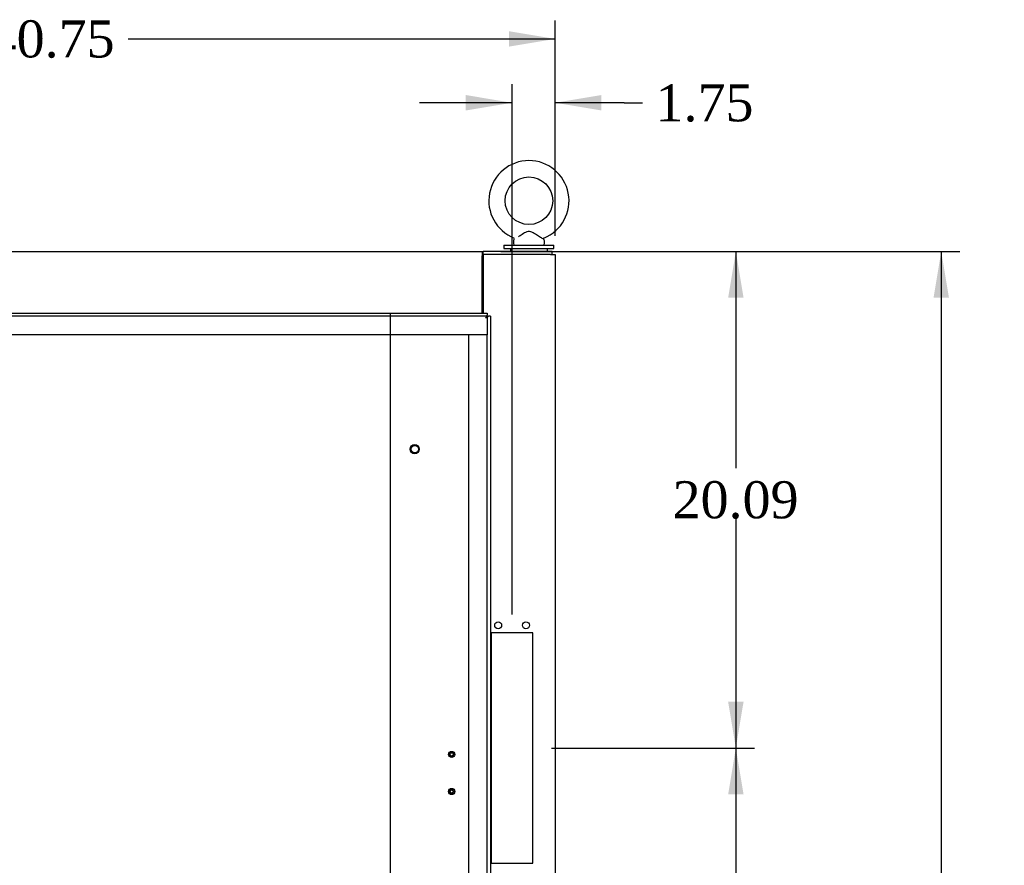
# Model space of a CAD drawing. Header units: inches. Extents: x 1 to 359, y -2 to 239.
# Tile 27 of 57: x 93 to 133, y 142 to 176. Entities that reach past the tile are written whole.
import ezdxf
from ezdxf.enums import TextEntityAlignment as Align
from ezdxf.lldxf.tags import DXFTag

# ---------------------------------------------------------------- set-up
doc = ezdxf.new("R2010")
doc.units = ezdxf.units.IN
doc.header["$MEASUREMENT"] = 0
for name, color, linetype in [('COM54272-5', 7, 'Continuous'), ('COM54274-4', 7, 'Continuous'), ('COM71137-8', 7, 'Continuous'), ('Default', 7, 'Continuous'), ('DV1_Default', 7, 'Continuous'), ('GSK11033', 7, 'Continuous'), ('SCS00681', 7, 'Continuous'), ('STD26020', 7, 'Continuous'), ('STD26265', 7, 'Continuous'), ('WAF25363', 7, 'Continuous'), ('WAM254785', 7, 'Continuous')]:
    doc.layers.add(name, color=color, linetype=linetype)
doc.styles.add('SEACAD_Times_New_Roman', font='times.ttf')
tags = doc.linetypes.add('HIDDEN2', pattern=[0.1875, 0.125, -0.0625]).pattern_tags.tags
tags[6:7] = [DXFTag(74, 4), DXFTag(75, 0), DXFTag(340, '0'), DXFTag(46, 0.0), DXFTag(50, 0.0), DXFTag(44, 0.0), DXFTag(45, 0.0)]
tags[4:5] = [DXFTag(74, 4), DXFTag(75, 0), DXFTag(340, '0'), DXFTag(46, 0.0), DXFTag(50, 0.0), DXFTag(44, 0.0), DXFTag(45, 0.0)]
doc.dimstyles.new('HAMMOND_(STH_-_300x200)', dxfattribs={"dimtxt": 1.5, "dimasz": 1.875, "dimexe": 0.75, "dimexo": 0.75, "dimgap": 0.375, "dimtad": 0, "dimtih": 1, "dimtoh": 1, "dimzin": 0, "dimdsep": 46, "dimtxsty": 'SEACAD_Times_New_Roman', "dimblk1": '_SE_FILLED', "dimblk2": '_SE_FILLED', "dimsah": 1, "dimcen": 0.75, "dimadec": 0, "dimazin": 0, "dimtfac": 0.8, "dimtofl": 0, "dimtmove": 0, "dimatfit": 3, "dimfxl": 0, "dimtolj": 1, "dimtzin": 0, "dimarcsym": 0})

# ---------------------------------------------------------------- blocks, each defined once
blk = doc.blocks.new('DMBLK1114')
at = {"layer": 'Default', "linetype": 'Continuous'}
for points in [[(76.193, 175.676), (74.318, 175.364), (76.193, 175.051)], [(113.193, 175.676), (113.193, 175.051), (115.068, 175.364)]]:
    blk.add_hatch(color=7, dxfattribs=at).paths.add_polyline_path(points)
at = {"layer": 'Default', "color": 7, "linetype": 'Continuous'}
for p, q in [((74.318, 167.391), (74.318, 176.114)), ((115.068, 167.391), (115.068, 176.114)), ((74.318, 175.364), (91.608, 175.364)), ((97.777, 175.364), (115.068, 175.364))]:
    blk.add_line(p, q, dxfattribs=at)
at = {"layer": 'Default', "color": 7, "linetype": 'Continuous', "style": 'SEACAD_Times_New_Roman'}
blk.add_text('40.75', height=1.5, dxfattribs=at).set_placement((92.133, 176.114), align=Align.TOP_LEFT)
blk = doc.blocks.new('_SE_FILLED')
at = {"color": 0}
blk.add_line((0, 0), (-1, 0), dxfattribs=at)
blk.add_solid([(0, 0), (-1, -0.1665), (-1, 0.1665), (0, 0)], dxfattribs=at)
blk = doc.blocks.new('DMBLK1116')
at = {"layer": 'Default', "linetype": 'Continuous'}
for points in [[(78.693, 136.242), (78.693, 136.867), (76.818, 136.555)], [(106.525, 136.242), (108.4, 136.555), (106.525, 136.867)]]:
    blk.add_hatch(color=7, dxfattribs=at).paths.add_polyline_path(points)
at = {"layer": 'Default', "color": 7, "linetype": 'Continuous'}
for p, q in [((76.818, 136.555), (89.525, 136.555)), ((95.693, 136.555), (108.4, 136.555))]:
    blk.add_line(p, q, dxfattribs=at)
at = {"layer": 'Default', "color": 7, "linetype": 'Continuous', "style": 'SEACAD_Times_New_Roman'}
blk.add_text('31.58', height=1.5, dxfattribs=at).set_placement((90.05, 137.305), align=Align.TOP_LEFT)
blk = doc.blocks.new('DMBLK1118')
at = {"layer": 'Default', "linetype": 'Continuous'}
for points in [[(122.695, 164.891), (122.382, 166.766), (122.07, 164.891)], [(122.695, 148.549), (122.07, 148.549), (122.382, 146.674)]]:
    blk.add_hatch(color=7, dxfattribs=at).paths.add_polyline_path(points)
at = {"layer": 'Default', "color": 7, "linetype": 'Continuous'}
for p, q in [((112.866, 166.766), (123.132, 166.766)), ((122.382, 166.766), (122.382, 157.995)), ((122.382, 155.97), (122.382, 146.674)), ((114.915, 146.674), (123.132, 146.674))]:
    blk.add_line(p, q, dxfattribs=at)
at = {"layer": 'Default', "color": 7, "linetype": 'Continuous', "style": 'SEACAD_Times_New_Roman'}
blk.add_text('20.09', height=1.5, dxfattribs=at).set_placement((119.823, 157.47), align=Align.TOP_LEFT)
blk = doc.blocks.new('DMBLK1119')
at = {"layer": 'Default', "linetype": 'Continuous'}
for points in [[(122.695, 144.799), (122.382, 146.674), (122.07, 144.799)], [(122.695, 128.579), (122.07, 128.579), (122.382, 126.704)]]:
    blk.add_hatch(color=7, dxfattribs=at).paths.add_polyline_path(points)
at = {"layer": 'Default', "color": 7, "linetype": 'Continuous'}
for p, q in [((114.915, 146.674), (123.132, 146.674)), ((122.382, 146.674), (122.382, 137.964)), ((122.382, 135.939), (122.382, 126.704)), ((110.108, 126.704), (123.132, 126.704))]:
    blk.add_line(p, q, dxfattribs=at)
at = {"layer": 'Default', "color": 7, "linetype": 'Continuous', "style": 'SEACAD_Times_New_Roman'}
blk.add_text('19.97', height=1.5, dxfattribs=at).set_placement((119.823, 137.439), align=Align.TOP_LEFT)
blk = doc.blocks.new('DMBLK1120')
at = {"layer": 'Default', "linetype": 'Continuous'}
for points in [[(131.011, 164.891), (130.698, 166.766), (130.386, 164.891)], [(131.011, 84.516), (130.386, 84.516), (130.698, 82.641)]]:
    blk.add_hatch(color=7, dxfattribs=at).paths.add_polyline_path(points)
at = {"layer": 'Default', "color": 7, "linetype": 'Continuous'}
for p, q in [((112.866, 166.766), (131.448, 166.766)), ((130.698, 166.766), (130.698, 125.979)), ((130.698, 123.954), (130.698, 82.641)), ((115.693, 82.641), (131.448, 82.641))]:
    blk.add_line(p, q, dxfattribs=at)
at = {"layer": 'Default', "color": 7, "linetype": 'Continuous', "style": 'SEACAD_Times_New_Roman'}
blk.add_text('84.13', height=1.5, dxfattribs=at).set_placement((128.139, 125.454), align=Align.TOP_LEFT)
blk = doc.blocks.new('DMBLK1122')
at = {"layer": 'Default', "linetype": 'Continuous'}
for points in [[(111.446, 173.093), (111.446, 172.468), (113.321, 172.78)], [(116.943, 173.093), (115.068, 172.78), (116.943, 172.468)]]:
    blk.add_hatch(color=7, dxfattribs=at).paths.add_polyline_path(points)
at = {"layer": 'Default', "color": 7, "linetype": 'Continuous'}
for p, q in [((113.321, 152.08), (113.321, 173.53)), ((115.068, 167.391), (115.068, 173.53)), ((113.321, 172.78), (109.571, 172.78)), ((117.856, 172.78), (115.068, 172.78)), ((117.856, 172.78), (118.606, 172.78))]:
    blk.add_line(p, q, dxfattribs=at)
at = {"layer": 'Default', "color": 7, "linetype": 'Continuous', "style": 'SEACAD_Times_New_Roman'}
blk.add_text('1.75', height=1.5, dxfattribs=at).set_placement((119.131, 173.53), align=Align.TOP_LEFT)

msp = doc.modelspace()

# ---------------------------------------------------------------- linework, layer by layer
at = {"layer": 'COM54272-5', "color": 7, "linetype": 'Continuous'}
for p, q in [((76.27, 166.766), (112.116, 166.766)), ((112.116, 166.766), (112.146, 166.766)), ((112.116, 166.766), (112.116, 166.581)), ((112.116, 166.641), (112.146, 166.641)), ((114.943, 166.766), (112.146, 166.766)), ((112.146, 166.641), (112.146, 166.766)), ((114.943, 166.641), (114.943, 166.766)), ((112.116, 164.266), (112.116, 166.581))]:
    msp.add_line(p, q, dxfattribs=at)
at = {"layer": 'COM54274-4', "color": 7, "linetype": 'Continuous'}
for p, q in [((114.883, 166.641), (112.146, 166.641)), ((112.146, 166.641), (112.146, 164.266)), ((114.883, 166.641), (115.068, 166.641)), ((115.068, 166.641), (115.068, 89.468)), ((114.165, 151.33), (112.478, 151.33)), ((112.478, 151.33), (112.478, 142.018)), ((114.165, 142.018), (114.165, 151.33)), ((112.478, 142.018), (114.165, 142.018))]:
    msp.add_line(p, q, dxfattribs=at)
for centre in [(112.759, 151.642), (113.884, 151.642)]:
    msp.add_circle(centre, 0.141, dxfattribs=at)
at = {"layer": 'COM71137-8', "color": 7, "linetype": 'Continuous'}
for p, q in [((76.068, 164.266), (112.318, 164.266)), ((112.318, 164.266), (112.318, 164.19)), ((112.258, 164.081), (112.258, 164.081)), ((112.258, 164.081), (112.258, 164.081)), ((112.258, 164.081), (112.258, 164.081)), ((112.258, 164.081), (112.258, 164.081)), ((112.261, 164.084), (112.318, 164.141)), ((112.318, 164.141), (112.318, 164.19)), ((112.318, 164.141), (112.367, 164.141)), ((112.443, 164.141), (112.367, 164.141)), ((112.443, 164.141), (112.443, 89.266))]:
    msp.add_line(p, q, dxfattribs=at)
for centre, start, end in [((113.58, 163.427), 148.8388, 153.6607), ((111.603, 165.404), 296.3393, 301.1612)]:
    msp.add_arc(centre, 1.476, start, end, dxfattribs=at)
at = {"layer": 'DV1_Default', "color": 7, "linetype": 'HIDDEN2'}
msp.add_line((108.4, 132.703), (108.4, 164.266), dxfattribs=at)
at = {"layer": 'GSK11033', "color": 7, "linetype": 'HIDDEN2'}
for p, q in [((112.318, 164.141), (76.068, 164.141)), ((112.318, 164.141), (112.318, 163.391)), ((112.318, 163.391), (76.068, 163.391)), ((111.568, 90.016), (111.568, 163.391)), ((112.318, 163.391), (111.568, 163.391)), ((112.318, 90.016), (112.318, 163.391))]:
    msp.add_line(p, q, dxfattribs=at)
at = {"layer": 'SCS00681', "color": 7, "linetype": 'Continuous'}
for p, q in [((113.38, 167.2), (113.38, 167.081)), ((113.414, 167.264), (113.394, 167.239)), ((114.616, 167.239), (114.595, 167.264)), ((114.63, 167.081), (114.63, 167.2))]:
    msp.add_line(p, q, dxfattribs=at)
msp.add_circle((114.005, 168.816), 0.962, dxfattribs=at)
for centre, radius, start, end in [((114.005, 168.816), 1.624, 291.8073, 248.1985), ((113.44, 167.2), 0.06, 140.3214, 180), ((113.44, 167.081), 0.06, 180, 270), ((113.392, 167.279), 0.0269, 324.0363, 1.759), ((114.57, 167.081), 0.06, 270, 0), ((114.617, 167.285), 0.025, 111.4608, 151.7287), ((114.57, 167.2), 0.06, 0, 39.6786)]:
    msp.add_arc(centre, radius, start, end, dxfattribs=at)
for points, knots in [([(114.597, 167.261), (114.597, 167.261), (114.576, 167.273), (114.523, 167.305), (114.5, 167.318), (114.451, 167.348), (114.424, 167.365), (114.339, 167.417), (114.28, 167.454), (114.189, 167.509), (114.158, 167.527), (114.095, 167.558), (114.061, 167.571), (113.991, 167.58), (113.954, 167.572), (113.888, 167.546), (113.857, 167.529), (113.765, 167.477), (113.705, 167.438), (113.624, 167.388), (113.6, 167.374), (113.578, 167.36)], [0.569027, 0.569027, 0.569027, 0.569027, 0.625, 0.625, 0.65625, 0.65625, 0.6875, 0.6875, 0.75, 0.75, 0.78125, 0.78125, 0.8125, 0.8125, 0.84375, 0.84375, 0.875, 0.875, 0.9375, 0.9375, 0.9633119, 0.9633119, 0.9633119, 0.9633119]), ([(113.413, 167.262), (113.413, 167.262), (113.413, 167.262), (113.412, 167.261), (113.412, 167.261), (113.412, 167.261)], [0.060851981, 0.060851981, 0.060851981, 0.060851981, 0.0625, 0.0625, 0.068630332, 0.068630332, 0.068630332, 0.068630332])]:
    msp.add_open_spline(points, degree=3, knots=knots, dxfattribs=at)
at = {"layer": 'STD26020', "color": 7, "linetype": 'HIDDEN2'}
for centre, radius in [((110.88, 146.417), 0.125), ((110.88, 146.417), 0.094), ((110.88, 146.417), 0.064), ((110.88, 144.917), 0.125), ((110.88, 144.917), 0.094), ((110.88, 144.917), 0.064)]:
    msp.add_circle(centre, radius, dxfattribs=at)
at = {"layer": 'STD26265', "color": 7, "linetype": 'HIDDEN2'}
for radius in [0.185, 0.15]:
    msp.add_circle((109.383, 158.766), radius, dxfattribs=at)
at = {"layer": 'WAF25363', "color": 7, "linetype": 'Continuous'}
for p, q in [((112.993, 167.021), (115.017, 167.021)), ((112.993, 167.021), (112.993, 166.891)), ((112.993, 166.891), (115.017, 166.891)), ((115.017, 166.891), (115.017, 167.021))]:
    msp.add_line(p, q, dxfattribs=at)
at = {"layer": 'WAM254785', "color": 7, "linetype": 'Continuous'}
for p, q in [((113.255, 166.891), (113.255, 166.766)), ((114.755, 166.766), (114.755, 166.891))]:
    msp.add_line(p, q, dxfattribs=at)

# ---------------------------------------------------------------- dimensions: what is measured, and where the dimension line sits
at = {"layer": 'Default', "color": 7, "linetype": 'Continuous'}
for base, p1, p2, angle, picture, middle, dimtype in [((74.318, 175.364), (74.318, 166.641), (115.068, 166.641), 0, 'DMBLK1114', (94.693, 175.364), 161), ((122.382, 146.674), (112.116, 166.766), (114.165, 146.674), 90, 'DMBLK1118', (122.382, 156.72), 160), ((130.698199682, 82.641014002), (112.115699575, 166.766014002), (114.942699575, 82.641014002), 90, 'DMBLK1120', (130.698199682, 124.703513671), 160), ((122.382, 126.704), (114.165, 146.674), (109.358, 126.704), 90, 'DMBLK1119', (122.382, 136.689), 160)]:
    dim = msp.add_linear_dim(base=base, p1=p1, p2=p2, angle=angle, text='\\A1;<>', dimstyle='HAMMOND_(STH_-_300x200)', dxfattribs=at)
    dim.commit()
    dim.dimension.update_dxf_attribs({"geometry": picture, "text_midpoint": middle, "dimtype": dimtype})
dim = msp.add_linear_dim(base=(113.321, 172.78), p1=(115.068, 166.641), p2=(113.321, 151.33), text='\\A1;<>', dimstyle='HAMMOND_(STH_-_300x200)', override={"dimtmove": 1}, dxfattribs=at)
dim.commit()
dim.dimension.update_dxf_attribs({"geometry": 'DMBLK1122', "text_midpoint": (118.606, 172.78), "dimtype": 160})
dim = msp.add_linear_dim(base=(108.4, 136.555), p1=(76.818, 163.391), p2=(108.4, 132.703), text='\\A1;<>', dimstyle='HAMMOND_(STH_-_300x200)', dxfattribs=at)
dim.commit()
dim.dimension.update_dxf_attribs({"geometry": 'DMBLK1116', "text_midpoint": (92.609, 136.555), "dimtype": 160})

doc.saveas('drawing.dxf')
